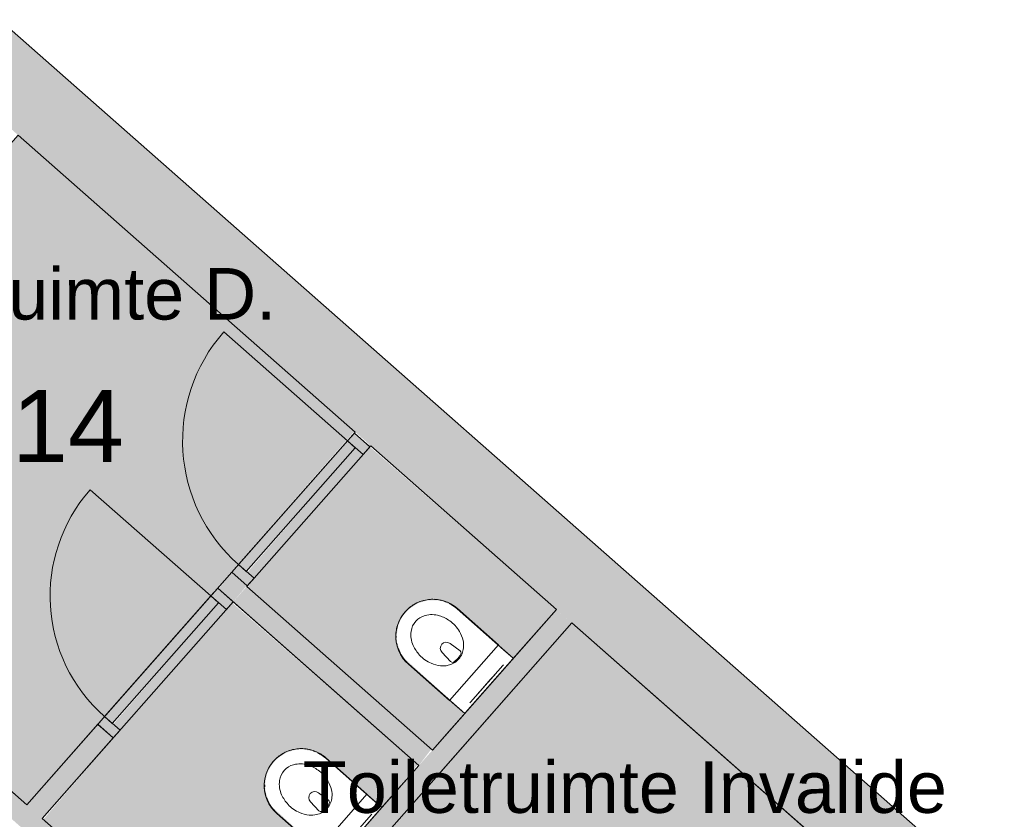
# Model space of a CAD drawing. Header units: millimetres. Extents: x 1158 to 166195, y -7952 to 113498.
# Tile 36 of 50: x 91433 to 96209, y 98262 to 102142. Entities that reach past the tile are written whole.
import ezdxf

# ---------------------------------------------------------------- set-up
doc = ezdxf.new("R2010")
doc.units = ezdxf.units.MM
for name, color, linetype, lineweight in [('A--A2__Ruwbouw', 8, 'Continuous', 9), ('A--AR9__AlgVoorz', 1, 'Continuous', 9), ('A--L$01A__Algemeen', 7, 'Continuous', 9), ('A--L22__Binnenwanden', 2, 'Continuous', 9), ('A--L3__Afbouw', 2, 'Continuous', 9), ('A--L74__VasteSanitaireVoorz', 1, 'Continuous', 9), ('A--LR9__AlgVoorz', 7, 'Continuous', 9), ('A--TR9__AlgVoorz', 1, 'Continuous', 13)]:
    doc.layers.add(name, color=color, linetype=linetype, lineweight=lineweight)
doc.styles.add('Arial', font='arial.ttf', dxfattribs={"height": 350})
doc.styles.add('Arial_1', font='arial.ttf', dxfattribs={"height": 250})

# ---------------------------------------------------------------- blocks, each defined once
blk = doc.blocks.new('32_DO_WB_vo deur enkel1 - vo 2-1766223-DO-Begane grond - Nieuwe situatie muren 7')
at = {"layer": 'A--L3__Afbouw'}
h = blk.add_hatch(color=9, dxfattribs=at)
h.paths.add_polyline_path([(-330, -50), (-280, -50), (-280, 50), (-330, 50), (-330, -47.4)])
h.paths.add_polyline_path([(520, -50), (570, -50), (570, 50), (520, 50), (520, 0)])
blk.add_hatch(color=9, dxfattribs=at).paths.add_polyline_path([(-280, 0), (520, 0.1), (520, 50), (-280, 50)])
at = {"layer": 'A--L$01A__Algemeen'}
blk.add_line((520, 50), (520, 850), dxfattribs=at)
blk.add_arc((520, 50), 800, 90, 180, dxfattribs=at)
at = {"layer": 'A--L3__Afbouw'}
for p, q in [((-280, 50), (-330, 50)), ((-330, 50), (-330, -50)), ((520, 50), (-280, 50)), ((-280, 50), (-280, 0)), ((-280, -50), (-280, 50)), ((520, 0), (520, 50)), ((570, 50), (520, 50)), ((520, 50), (520, -50)), ((570, -50), (570, 50)), ((-280, 0), (520, 0)), ((-330, -50), (-280, -50)), ((520, -50), (570, -50))]:
    blk.add_line(p, q, dxfattribs=at)
blk = doc.blocks.new('32_DO_WB_vo deur enkel1 - vo 2-1960553-DO-Begane grond - Nieuwe situatie muren 7')
at = {"layer": 'A--L3__Afbouw'}
h = blk.add_hatch(color=9, dxfattribs=at)
h.paths.add_polyline_path([(-320, -50), (-270, -50), (-270, 50), (-320, 50), (-320, 36)])
h.paths.add_polyline_path([(510, -50), (560, -50), (560, 50), (510, 50), (510, 0)])
blk.add_hatch(color=9, dxfattribs=at).paths.add_polyline_path([(-270, 0), (510, 0), (510, 50), (-270, 50)])
at = {"layer": 'A--L$01A__Algemeen'}
blk.add_line((510, 50), (510, 830), dxfattribs=at)
blk.add_arc((510, 50), 780, 90, 180, dxfattribs=at)
at = {"layer": 'A--L3__Afbouw'}
for p, q in [((-270, 50), (-320, 50)), ((-320, 50), (-320, -50)), ((510, 50), (-270, 50)), ((-270, 50), (-270, 0)), ((-270, -50), (-270, 50)), ((510, 0), (510, 50)), ((560, 50), (510, 50)), ((510, 50), (510, -50)), ((560, -50), (560, 50)), ((-270, 0), (510, 0)), ((-320, -50), (-270, -50)), ((510, -50), (560, -50))]:
    blk.add_line(p, q, dxfattribs=at)
blk = doc.blocks.new('74_PF_UN_toilet_rimfree - type-V34-DO-Begane grond - Nieuwe situatie muren 7')
at = {"layer": 'A--L$01A__Algemeen'}
for p, q in [((-180, -97.1), (-180, -363.1)), ((179.8, -97.1), (-180, -97.1)), ((-180, -97.1), (-180, -363.1)), ((-180, -97.1), (179.8, -97.1)), ((179.8, -363.1), (179.8, -97.1)), ((179.8, -363.1), (179.8, -97.1))]:
    blk.add_line(p, q, dxfattribs=at)
at = {"layer": 'A--L$01A__Algemeen', "flags": 128}
blk.add_lwpolyline([(-180, -363.1), (-179.9, -370.3), (-179.4, -377.5), (-178.7, -384.7), (-177.7, -391.8), (-176.4, -398.9), (-174.8, -405.9), (-173, -412.8), (-170.9, -419.7), (-168.5, -426.5), (-165.8, -433.2), (-162.9, -439.7), (-159.7, -446.2), (-156.2, -452.5), (-152.5, -458.7), (-148.6, -464.7), (-144.4, -470.6), (-140, -476.2), (-135.4, -481.7), (-130.5, -487.1), (-125.4, -492.2), (-120.2, -497.1), (-114.7, -501.8), (-109.1, -506.2), (-103.3, -510.5), (-97.3, -514.5), (-91.2, -518.3), (-84.9, -521.8), (-78.5, -525), (-72, -528), (-65.3, -530.8), (-58.5, -533.3), (-51.7, -535.5), (-44.8, -537.4), (-37.8, -539), (-30.7, -540.4), (-23.6, -541.5), (-16.4, -542.3), (-9.2, -542.8), (-2.1, -543), (5.1, -542.9), (12.3, -542.6), (19.5, -541.9), (26.6, -541), (33.7, -539.8), (40.8, -538.3), (47.7, -536.5), (54.6, -534.5), (61.4, -532.2), (68.1, -529.6), (74.7, -526.7), (81.2, -523.6), (87.6, -520.2), (93.8, -516.6), (99.8, -512.7), (105.7, -508.6), (111.5, -504.2), (117, -499.6), (122.4, -494.8), (127.6, -489.8), (132.5, -484.6), (137.3, -479.2), (141.8, -473.6), (146.1, -467.9), (150.2, -461.9), (154, -455.9), (157.6, -449.6), (160.9, -443.2), (164, -436.7), (166.8, -430.1), (169.4, -423.4), (171.7, -416.6), (173.6, -409.6), (175.4, -402.7), (176.8, -395.6), (178, -388.5), (178.8, -381.4), (179.4, -374.2), (179.7, -367), (179.8, -363.1)], dxfattribs=at)
at = {"layer": 'A--L$01A__Algemeen'}
blk.add_arc((-0.1, -363.1), 179.9, 180, 360, dxfattribs=at)
for points, knots in [([(-178, -99.1), (-178.2, -98.9), (-178.4, -98.7), (-178.8, -98.3), (-179, -98.1), (-179.1, -98), (-179.3, -97.9), (-179.4, -97.7), (-179.6, -97.5), (-179.7, -97.4), (-179.9, -97.3), (-180, -97.1), (-180, -97.1), (-180, -97.1)], [-1, -1, -1, -1, -0.833333, -0.75, -0.666667, -0.625, -0.583333, -0.5, -0.416667, -0.333333, -0.25, -0.166667, 0, 0, 0, 0]), ([(179.8, -97.1), (179.8, -97.1), (179.7, -97.1), (179.6, -97.3), (179.5, -97.4), (179.4, -97.5), (179.2, -97.7), (179, -97.9), (178.8, -98.1), (178.7, -98.2), (178.5, -98.4), (178.2, -98.7), (177.9, -98.9), (177.8, -99.1)], [0, 0, 0, 0, 0.166667, 0.25, 0.333333, 0.416667, 0.5, 0.583333, 0.666667, 0.708333, 0.75, 0.833333, 1, 1, 1, 1])]:
    blk.add_open_spline(points, degree=3, knots=knots, dxfattribs=at)
at = {"layer": 'A--L74__VasteSanitaireVoorz'}
for p, q in [((-178.3, 0), (-178.3, -362.3)), ((-178.3, -63), (-178.3, 0)), ((-178.3, 0), (-178.3, -362.3)), ((-178.3, -63), (-178.3, 0)), ((-118, 0), (-123, 0)), ((-118, 0), (118, 0)), ((123, 0), (118, 0)), ((178.3, 0), (178.3, -63)), ((178.3, 0), (178.3, -63)), ((-123, -15), (-118, -15)), ((-123, -15), (-118, -15)), ((118, -15), (-118, -15)), ((-69, -15.5), (69, -15.5)), ((-69, -15.5), (69, -15.5)), ((31, -15.5), (-31, -15.5)), ((31, -15.5), (-31, -15.5)), ((118, -15), (123, -15)), ((118, -15), (123, -15)), ((178.3, -362.3), (178.3, 0)), ((178.3, -362.3), (178.3, 0)), ((-178.3, -362.3), (-178.3, -63)), ((-178.3, -362.3), (-178.3, -63)), ((178.3, -63), (178.3, -362.3)), ((178.3, -63), (178.3, -362.3)), ((-34.8, -218.3), (-29.5, -278.1)), ((34.8, -218.3), (29.5, -278.1)), ((-166.8, -425.1), (-164.2, -431.7)), ((-166.8, -425.1), (-164.2, -431.7)), ((140.7, -471.8), (144.9, -466.1)), ((140.7, -471.8), (144.9, -466.1))]:
    blk.add_line(p, q, dxfattribs=at)
at = {"layer": 'A--L74__VasteSanitaireVoorz', "flags": 128}
for points in [[(-177.7, -376.5), (-177, -383.6), (-176, -390.7), (-174.7, -397.7)], [(-177.7, -376.5), (-177, -383.6), (-176, -390.7), (-174.7, -397.7)], [(173.9, -401.4), (175.3, -394.5), (176.5, -387.4), (177.3, -380.3), (177.9, -373.2)], [(173.9, -401.4), (175.3, -394.5), (176.5, -387.4), (177.3, -380.3), (177.9, -373.2)], [(159.6, -441.7), (162.7, -435.2), (165.4, -428.6), (168, -422)], [(159.6, -441.7), (162.7, -435.2), (165.4, -428.6), (168, -422)], [(114.2, -499.1), (116.1, -497.5), (121.4, -492.8)], [(114.2, -499.1), (116.1, -497.5), (121.4, -492.8)]]:
    blk.add_lwpolyline(points, dxfattribs=at)
at = {"layer": 'A--L74__VasteSanitaireVoorz'}
for centre, radius, start, end in [((4.3, -301), 105.4, 125.0353, 144.9647), ((4.3, -301), 105.4, 109.8989, 125.0353), ((-21.1, -217.1), 13.7, 129.7154, 185), ((0, -289.1), 92.7, 70.1011, 109.8989), ((0, -289.1), 87.7, 70.1011, 109.8989), ((21.1, -217.1), 13.7, 355, 50.2846), ((-4.3, -301), 105.4, 54.9647, 70.1011), ((-4.3, -301), 105.4, 35.0353, 54.9647), ((51, -333.7), 162.5, 161.7326, 186.2674), ((51, -333.7), 162.5, 144.9647, 161.7326), ((0, -275.5), 29.6, 185, 355), ((-51, -333.7), 162.5, 18.2674, 35.0353), ((-51, -333.7), 162.5, 353.7326, 18.2674), ((0, -362.3), 178.3, 180, 195), ((0, -362.3), 178.3, 180, 195), ((0, -362.3), 178.3, 180, 195), ((0, -362.3), 178.3, 180, 195), ((73, -331.3), 184.6, 186.2674, 203.7326), ((-73, -331.3), 184.6, 336.2674, 353.7326), ((0, -362.3), 178.3, 330, 0), ((0, -362.3), 178.3, 330, 360), ((0, -362.3), 178.3, 330, 0), ((0, -362.3), 178.3, 330, 360), ((16.9, -356), 123.3, 203.7326, 236.2674), ((-16.9, -356), 123.3, 303.7326, 336.2674), ((0, -381.4), 92.8, 236.2674, 303.7326)]:
    blk.add_arc(centre, radius, start, end, dxfattribs=at)
blk = doc.blocks.new('74_PF_UN_toilet_rimfree - type-V35-DO-Begane grond - Nieuwe situatie muren 7')
at = {"layer": 'A--L$01A__Algemeen'}
for p, q in [((-180, -97.1), (-180, -363.1)), ((179.8, -97.1), (-180, -97.1)), ((-180, -97.1), (-180, -363.1)), ((-180, -97.1), (179.8, -97.1)), ((179.8, -363.1), (179.8, -97.1)), ((179.8, -363.1), (179.8, -97.1))]:
    blk.add_line(p, q, dxfattribs=at)
at = {"layer": 'A--L$01A__Algemeen', "flags": 128}
blk.add_lwpolyline([(-180, -363.1), (-179.9, -370.3), (-179.4, -377.5), (-178.7, -384.7), (-177.7, -391.8), (-176.4, -398.9), (-174.8, -405.9), (-173, -412.8), (-170.9, -419.7), (-168.5, -426.5), (-165.8, -433.2), (-162.9, -439.7), (-159.7, -446.2), (-156.2, -452.5), (-152.5, -458.7), (-148.6, -464.7), (-144.4, -470.6), (-140, -476.2), (-135.4, -481.7), (-130.5, -487.1), (-125.4, -492.2), (-120.2, -497.1), (-114.7, -501.8), (-109.1, -506.2), (-103.3, -510.5), (-97.3, -514.5), (-91.2, -518.3), (-84.9, -521.8), (-78.5, -525), (-72, -528), (-65.3, -530.8), (-58.5, -533.3), (-51.7, -535.5), (-44.8, -537.4), (-37.8, -539), (-30.7, -540.4), (-23.6, -541.5), (-16.4, -542.3), (-9.2, -542.8), (-2.1, -543), (5.1, -542.9), (12.3, -542.6), (19.5, -541.9), (26.6, -541), (33.7, -539.8), (40.8, -538.3), (47.7, -536.5), (54.6, -534.5), (61.4, -532.2), (68.1, -529.6), (74.7, -526.7), (81.2, -523.6), (87.6, -520.2), (93.8, -516.6), (99.8, -512.7), (105.7, -508.6), (111.5, -504.2), (117, -499.6), (122.4, -494.8), (127.6, -489.8), (132.5, -484.6), (137.3, -479.2), (141.8, -473.6), (146.1, -467.9), (150.2, -461.9), (154, -455.9), (157.6, -449.6), (160.9, -443.2), (164, -436.7), (166.8, -430.1), (169.4, -423.4), (171.7, -416.6), (173.6, -409.6), (175.4, -402.7), (176.8, -395.6), (178, -388.5), (178.8, -381.4), (179.4, -374.2), (179.7, -367), (179.8, -363.1)], dxfattribs=at)
at = {"layer": 'A--L$01A__Algemeen'}
blk.add_arc((-0.1, -363.1), 179.9, 180, 360, dxfattribs=at)
for points, knots in [([(-178, -99.1), (-178.2, -98.9), (-178.4, -98.7), (-178.8, -98.3), (-179, -98.1), (-179.1, -98), (-179.3, -97.9), (-179.4, -97.7), (-179.6, -97.5), (-179.7, -97.4), (-179.9, -97.3), (-180, -97.1), (-180, -97.1), (-180, -97.1)], [-1, -1, -1, -1, -0.833333, -0.75, -0.666667, -0.625, -0.583333, -0.5, -0.416667, -0.333333, -0.25, -0.166667, 0, 0, 0, 0]), ([(179.8, -97.1), (179.8, -97.1), (179.7, -97.1), (179.6, -97.3), (179.5, -97.4), (179.4, -97.5), (179.2, -97.7), (179, -97.9), (178.8, -98.1), (178.7, -98.2), (178.5, -98.4), (178.2, -98.7), (177.9, -98.9), (177.8, -99.1)], [0, 0, 0, 0, 0.166667, 0.25, 0.333333, 0.416667, 0.5, 0.583333, 0.666667, 0.708333, 0.75, 0.833333, 1, 1, 1, 1])]:
    blk.add_open_spline(points, degree=3, knots=knots, dxfattribs=at)
at = {"layer": 'A--L74__VasteSanitaireVoorz'}
for p, q in [((-178.3, 0), (-178.3, -362.3)), ((-178.3, -63), (-178.3, 0)), ((-178.3, 0), (-178.3, -362.3)), ((-178.3, -63), (-178.3, 0)), ((-118, 0), (-123, 0)), ((-118, 0), (118, 0)), ((123, 0), (118, 0)), ((178.3, -362.3), (178.3, 0)), ((178.3, 0), (178.3, -63)), ((178.3, -362.3), (178.3, 0)), ((178.3, 0), (178.3, -63)), ((-123, -15), (-118, -15)), ((-123, -15), (-118, -15)), ((118, -15), (-118, -15)), ((-69, -15.5), (69, -15.5)), ((-69, -15.5), (69, -15.5)), ((31, -15.5), (-31, -15.5)), ((31, -15.5), (-31, -15.5)), ((118, -15), (123, -15)), ((118, -15), (123, -15)), ((-178.3, -362.3), (-178.3, -63)), ((-178.3, -362.3), (-178.3, -63)), ((178.3, -63), (178.3, -362.3)), ((178.3, -63), (178.3, -362.3)), ((-34.8, -218.3), (-29.5, -278.1)), ((34.8, -218.3), (29.5, -278.1)), ((-166.8, -425.1), (-164.2, -431.7)), ((-166.8, -425.1), (-164.2, -431.7)), ((140.7, -471.8), (144.9, -466.1)), ((140.7, -471.8), (144.9, -466.1)), ((116.1, -497.5), (121.4, -492.8)), ((116.1, -497.5), (121.4, -492.8))]:
    blk.add_line(p, q, dxfattribs=at)
at = {"layer": 'A--L74__VasteSanitaireVoorz', "flags": 128}
for points in [[(-177.7, -376.5), (-177, -383.6), (-176, -390.7), (-174.7, -397.7)], [(-177.7, -376.5), (-177, -383.6), (-176, -390.7), (-174.7, -397.7)], [(173.9, -401.4), (175.3, -394.5), (176.5, -387.4), (177.3, -380.3), (177.9, -373.2)], [(173.9, -401.4), (175.3, -394.5), (176.5, -387.4), (177.3, -380.3), (177.9, -373.2)], [(159.6, -441.7), (162.7, -435.2), (165.4, -428.6), (168, -422)], [(159.6, -441.7), (162.7, -435.2), (165.4, -428.6), (168, -422)]]:
    blk.add_lwpolyline(points, dxfattribs=at)
at = {"layer": 'A--L74__VasteSanitaireVoorz'}
for centre, radius, start, end in [((4.3, -301), 105.4, 125.0353, 144.9647), ((4.3, -301), 105.4, 109.8989, 125.0353), ((-21.1, -217.1), 13.7, 129.7154, 185), ((0, -289.1), 92.7, 70.1011, 109.8989), ((0, -289.1), 87.7, 70.1011, 109.8989), ((21.1, -217.1), 13.7, 355, 50.2846), ((-4.3, -301), 105.4, 54.9647, 70.1011), ((-4.3, -301), 105.4, 35.0353, 54.9647), ((51, -333.7), 162.5, 161.7326, 186.2674), ((51, -333.7), 162.5, 144.9647, 161.7326), ((0, -275.5), 29.6, 185, 355), ((-51, -333.7), 162.5, 18.2674, 35.0353), ((-51, -333.7), 162.5, 353.7326, 18.2674), ((0, -362.3), 178.3, 180, 195), ((0, -362.3), 178.3, 180, 195), ((0, -362.3), 178.3, 180, 195), ((0, -362.3), 178.3, 180, 195), ((73, -331.3), 184.6, 186.2674, 203.7326), ((-73, -331.3), 184.6, 336.2674, 353.7326), ((0, -362.3), 178.3, 330, 0), ((0, -362.3), 178.3, 330, 360), ((0, -362.3), 178.3, 330, 0), ((0, -362.3), 178.3, 330, 360), ((16.9, -356), 123.3, 203.7326, 236.2674), ((-16.9, -356), 123.3, 303.7326, 336.2674), ((0, -381.4), 92.8, 236.2674, 303.7326)]:
    blk.add_arc(centre, radius, start, end, dxfattribs=at)

msp = doc.modelspace()

# ---------------------------------------------------------------- hatches: boundary and pattern name
at = {"layer": 'A--A2__Ruwbouw'}
for points in [[(98795.3, 95088.2), (99033.3, 95358.3), (78435.3, 113497.7), (78277.5, 113497.7), (78298.5, 113146.1), (98593.5, 95266.1)], [(94253.1, 95744.2), (94319.3, 95819.3), (89832, 99772.8), (89765.9, 99697.8), (94168, 95819.3)], [(93369.2, 98523.1), (93429.9, 98602.8), (92534.3, 99391.9), (92468.2, 99316.8), (93153.1, 98713.4)], [(92518.3, 97406), (94111.7, 99214.5), (94036.7, 99280.6), (92443.3, 97472.1)]]:
    msp.add_hatch(color=9, dxfattribs=at).paths.add_polyline_path(points)
h = msp.add_hatch(color=9, dxfattribs=at)
h.paths.add_polyline_path([(91542.3, 98265.9), (91886.5, 98656.6), (91811.4, 98722.7), (91467.3, 98332)])
h.paths.add_polyline_path([(92468.2, 99316.8), (92534.3, 99395.9), (92461.3, 99460.2), (92397.7, 99379)])
h.paths.add_polyline_path([(93131.3, 100069.4), (93131.3, 100078.3), (93098.8, 100098)])
at = {"layer": 'A--AR9__AlgVoorz'}
h = msp.add_hatch(color=7, dxfattribs=at)
h.paths.add_polyline_path([(91467.3, 98332), (93056.2, 100144.4), (91425.7, 101581), (89832, 99772.8), (91121.5, 98636.7)])
h.paths.add_polyline_path([(89876.1, 99901.3), (90387.3, 100490.4), (90354.8, 100519.1), (89838.6, 99934.3), (89857.6, 99917.5)])
h.paths.add_polyline_path([(91082.1, 101135), (90907.6, 100911.9), (90933.8, 100926.7), (90943.1, 100913.7), (90958.3, 100911.9), (90962.5, 100919.7), (90971.6, 100919.8), (90956, 100945.9), (90949.8, 100955.6), (91075.7, 101126.3)])
h.paths.add_polyline_path([(91006.7, 100599.7), (90962.5, 100614), (90887.3, 100666.9), (90830, 100714.7), (90734.7, 100797.4), (91054.6, 101160.5), (91239.7, 100988), (91268.1, 100953.9), (91285.8, 100902.5), (91276.3, 100869.4), (91213.8, 100782.9), (91077.8, 100635.4), (91029.5, 100603.4), (91019.7, 100600.5)])
h.paths.add_polyline_path([(91005.8, 100634.7), (91036.3, 100643.5), (91083, 100679.8), (91206.6, 100819.2), (91239.8, 100869.4), (91250.1, 100902.5), (91243, 100933.4), (91216.9, 100966.9), (91164.2, 101013.3), (91121.5, 101034.9), (91099.9, 101032.1), (91063.6, 101003.9), (90995.9, 100930.5), (91064.6, 100994.6), (91099.9, 101022.6), (91141.8, 101019.5), (91191.4, 100981), (91233.2, 100935.9), (91241.8, 100896.8), (91225.4, 100858.1), (91183.5, 100802.5), (91095.5, 100703.6), (91034.5, 100651.2), (91014.6, 100643), (90962.5, 100659), (90897.6, 100714.7), (90882, 100732.8), (90882, 100780.6), (90918.5, 100829.5), (90866.5, 100761.9), (90870, 100738.5), (90900.5, 100700.9), (90966.5, 100647.9), (90993.8, 100636.1)])
h.paths.add_polyline_path([(91046.2, 100823.8), (91063.9, 100834.3), (91067.3, 100850.2), (91059.9, 100864), (91049.2, 100864.4), (91051.8, 100859), (91025.6, 100840.6), (91025.6, 100834), (91040.2, 100824.2)])
for points in [[(93435.3, 98598.1), (93588.4, 98779.3), (93287.9, 99052.9), (93263.1, 99120.1), (93260.3, 99148.8), (93269.9, 99205.7), (93289, 99245.2), (93320.9, 99282.1), (93365, 99310.5), (93409.9, 99323.8), (93456.5, 99324.9), (93487.4, 99318.6), (93533.1, 99297.6), (93597.7, 99245), (93826.9, 99042.5), (94036.7, 99280.6), (93131.3, 100069.4), (93098.2, 100031.9), (93060.7, 100064.9), (92536.9, 99460.2), (92569.4, 99431.6), (92539.4, 99387.4), (93429.9, 98602.8)], [(92443.3, 97472.1), (92950.2, 98054.9), (92649.7, 98328.5), (92624.9, 98395.8), (92622.4, 98429.1), (92631.7, 98481.4), (92650.8, 98520.8), (92680.8, 98556.1), (92726.8, 98586.1), (92771.7, 98599.5), (92799.5, 98601.8), (92851.9, 98593.4), (92894.9, 98573.2), (92959.5, 98520.6), (93188.7, 98318.2), (93364.1, 98527.5), (92463.8, 99311.8), (92435.2, 99279.3), (92397.7, 99312.4), (91886.5, 98723.2), (91919.5, 98694.1), (91547.4, 98261.5), (92325.1, 97576.2)]]:
    msp.add_hatch(color=7, dxfattribs=at).paths.add_polyline_path(points)
h = msp.add_hatch(color=7, dxfattribs=at)
h.paths.add_polyline_path([(95152.1, 96821), (95326.6, 97044.1), (95300.4, 97029.3), (95291, 97042.3), (95275.9, 97044.1), (95271.7, 97036.3), (95262.5, 97036.2), (95278.1, 97010.1), (95284.3, 97000.4), (95158.5, 96829.7)])
h.paths.add_polyline_path([(94286.4, 95781.6), (94412.4, 95924.7), (94487.4, 95858.6), (95069.1, 96518.9), (94994.1, 96585), (95179.5, 96795.5), (94994.9, 96967.6), (94963.3, 97007.6), (94948.4, 97053.5), (94957.8, 97086.6), (95020.3, 97173.1), (95156.4, 97320.6), (95202.9, 97352.1), (95228.4, 97356.2), (95271.7, 97342), (95346.9, 97289.1), (95404.2, 97241.3), (95499.5, 97158.7), (95912.8, 97627.8), (94111.7, 99214.5), (93003.4, 97949.2), (93303.9, 97675.6), (93328.7, 97608.3), (93331.3, 97576.2), (93321.8, 97522.8), (93302.8, 97483.3), (93273, 97448.3), (93226.8, 97418), (93181.9, 97404.7), (93154.1, 97402.3), (93101.7, 97410.8), (93058.7, 97430.9), (92994.1, 97483.5), (92764.9, 97685.9), (92523.3, 97401.6), (94319.3, 95819.3), (94286.2, 95781.7)])
h.paths.add_polyline_path([(95115.9, 96920.6), (95140.3, 96927.2), (95190.9, 96973.7), (95169.5, 96961.4), (95134.3, 96933.4), (95091, 96937.3), (95042.8, 96975), (95001, 97020.1), (94992.4, 97059.2), (95008.7, 97097.9), (95050.6, 97153.5), (95122.2, 97235.3), (95199.7, 97304.8), (95219.6, 97313), (95271.7, 97297), (95336.5, 97241.3), (95352.2, 97223.2), (95352.2, 97175.4), (95315.7, 97126.6), (95367.7, 97194.2), (95364.1, 97217.5), (95333.6, 97255.1), (95267.7, 97308.2), (95240.3, 97320), (95213.3, 97319.3), (95169.7, 97292.8), (95122.2, 97246.1), (95027.6, 97136.8), (94994.3, 97086.6), (94984.1, 97053.5), (94991.2, 97022.6), (95017.3, 96989.1), (95069.9, 96942.7), (95108.1, 96921.8)])
h.paths.add_polyline_path([(95187.3, 97086.6), (95182.4, 97097), (95208.6, 97115.4), (95208.6, 97122), (95194, 97131.8), (95174.2, 97126.3), (95166.9, 97113.8), (95172.3, 97094.3), (95184.9, 97086.7)])

# ---------------------------------------------------------------- linework, layer by layer
at = {"layer": 'A--L22__Binnenwanden', "lineweight": 15}
for p, q in [((99033.3, 95358.3), (78444, 113497.7)), ((91425.7, 101581), (93060.7, 100140.5)), ((93060.7, 100140.5), (93056.2, 100135.5)), ((93056.2, 100135.5), (93131.3, 100069.4)), ((93131.3, 100069.4), (93135.7, 100074.4)), ((93135.7, 100074.4), (94036.7, 99280.6)), ((91467.3, 98332), (89832, 99772.8)), ((92461.3, 99460.2), (92393.2, 99383)), ((92536.3, 99394.1), (92461.3, 99460.2)), ((92393.2, 99383), (93369.2, 98523.1)), ((92534.3, 99391.9), (92536.3, 99394.1)), ((93435.3, 98598.1), (92534.3, 99391.9)), ((94036.7, 99280.6), (93787.5, 98997.8)), ((92960.3, 97907.7), (94111.7, 99214.5)), ((94111.7, 99214.5), (95912.8, 97627.8)), ((93631.5, 98820.8), (93435.3, 98598.1)), ((91811.4, 98722.7), (91467.3, 98332)), ((91886.5, 98656.6), (91811.4, 98722.7)), ((91542.3, 98265.9), (91886.5, 98656.6)), ((93369.2, 98523.1), (93149.3, 98273.5)), ((92443.3, 97472.1), (91542.3, 98265.9))]:
    msp.add_line(p, q, dxfattribs=at)
at = {"layer": 'A--LR9__AlgVoorz', "flags": 128}
for points in [[(93060.7, 100140.5), (91425.7, 101581), (89830.5, 99774.1), (91467.3, 98332), (92426.3, 99420.5)], [(94036.7, 99280.6), (93135.7, 100074.4), (92534.3, 99391.9), (93435.3, 98598.1)], [(91542.3, 98265.9), (92443.3, 97472.1), (93369.2, 98523.1), (92468.2, 99316.8)], [(95912.8, 97627.8), (94111.7, 99214.5), (93477.3, 98494.5), (92518.3, 97406), (92855.8, 97108.6), (94319.4, 95819.1)]]:
    msp.add_lwpolyline(points, close=True, dxfattribs=at)

# ---------------------------------------------------------------- block references
at = {"layer": 'A--L3__Afbouw', "rotation": 48.6179553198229}
for name, p in [('32_DO_WB_vo deur enkel1 - vo 2-1766223-DO-Begane grond - Nieuwe situatie muren 7', (92716.9, 99674.8)), ('32_DO_WB_vo deur enkel1 - vo 2-1960553-DO-Begane grond - Nieuwe situatie muren 7', (92060.5, 98929.7))]:
    msp.add_blockref(name, p, dxfattribs=at)
at = {"layer": 'A--L74__VasteSanitaireVoorz', "rotation": 228.6179553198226}
for name, p in [('74_PF_UN_toilet_rimfree - type-V35-DO-Begane grond - Nieuwe situatie muren 7', (93709.5, 98909.3)), ('74_PF_UN_toilet_rimfree - type-V34-DO-Begane grond - Nieuwe situatie muren 7', (93071.3, 98184.9))]:
    msp.add_blockref(name, p, dxfattribs=at)

# ---------------------------------------------------------------- texts
at = {"layer": 'A--TR9__AlgVoorz', "attachment_point": 1}
for s, insert, char_height, width, style in [('Toiletruimte D.', (90406.5, 100936.6), 250, 2741.771, 'Arial_1'), ('414', (91122.9, 100344.9), 350, 1010.126, 'Arial'), ('Toiletruimte Invalide', (92806.2, 98543), 250, 3751.897, 'Arial_1')]:
    msp.add_mtext(s, dxfattribs=dict(at, insert=insert, char_height=char_height, width=width, style=style))

doc.saveas('drawing.dxf')
